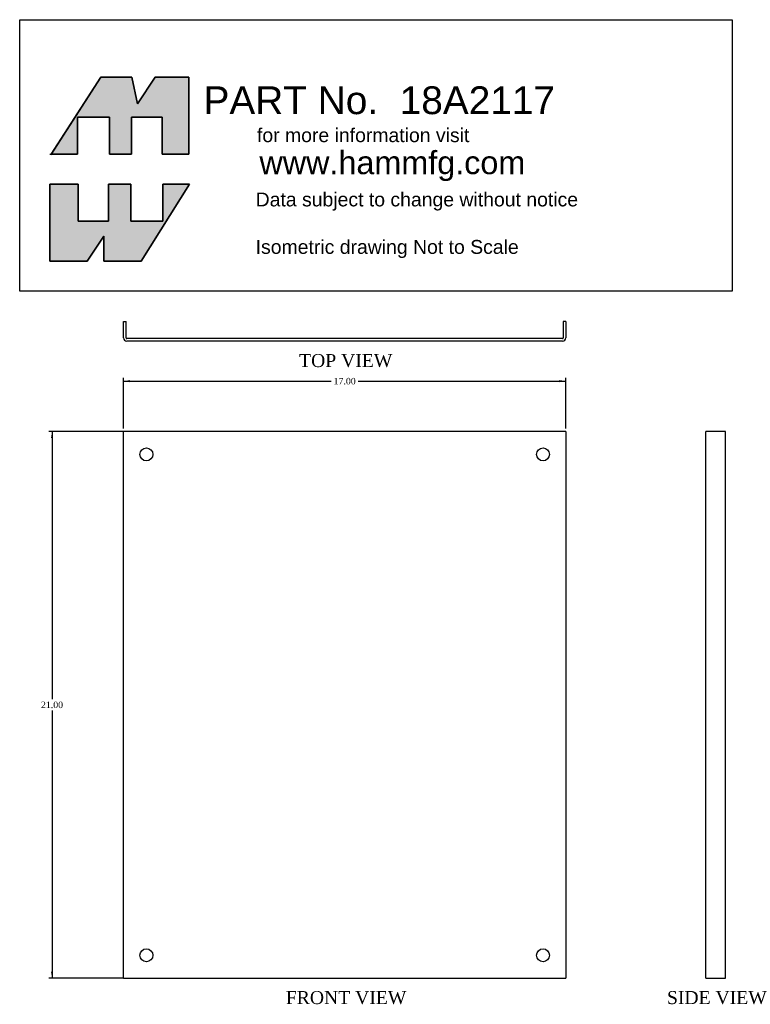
# Model space of a CAD drawing. Header units: inches. Extents: x 3.9 to 32, y -14.2 to 23.6.
import ezdxf
from ezdxf.enums import TextEntityAlignment as Align

# ---------------------------------------------------------------- set-up
doc = ezdxf.new("R2010")
doc.units = ezdxf.units.IN
doc.header["$MEASUREMENT"] = 0
doc.layers.get('0').update_dxf_attribs({"linetype": 'CONTINUOUS'})
doc.layers.add('COM70469-10', color=7, linetype='CONTINUOUS')
doc.layers.add('DEFAULT', color=7, linetype='CONTINUOUS')
doc.styles.add('SEACAD_ARIAL_TTF', font='arial.ttf')
doc.styles.add('SEACAD_TIMES_TTF', font='times.ttf')

# ---------------------------------------------------------------- blocks, each defined once
blk = doc.blocks.new('GDIMGGROUP')
at = {"layer": 'DEFAULT', "linetype": 'Continuous'}
for points in [[(5.095, 7.51), (5.179, 7.51), (5.137, 7.76)], [(5.095, -12.99), (5.137, -13.24), (5.179, -12.99)]]:
    blk.add_hatch(color=136, dxfattribs=at).paths.add_polyline_path(points)
at = {"layer": 'DEFAULT', "color": 136, "linetype": 'Continuous'}
for p, q in [((7.888, 7.76), (5.012, 7.76)), ((5.137, 7.76), (5.137, -2.528)), ((5.137, -2.953), (5.137, -13.24)), ((7.888, -13.24), (5.012, -13.24))]:
    blk.add_line(p, q, dxfattribs=at)
at = {"layer": 'DEFAULT', "color": 136, "linetype": 'Continuous', "style": 'SEACAD_TIMES_TTF'}
blk.add_text('21.00', height=0.25, dxfattribs=at).set_placement((4.71, -2.615), align=Align.TOP_LEFT)
blk = doc.blocks.new('GDIMGGROUP1')
at = {"layer": 'DEFAULT', "linetype": 'Continuous'}
for points in [[(8.138, 9.741), (7.888, 9.7), (8.138, 9.658)], [(24.638, 9.741), (24.638, 9.658), (24.888, 9.7)]]:
    blk.add_hatch(color=136, dxfattribs=at).paths.add_polyline_path(points)
at = {"layer": 'DEFAULT', "color": 136, "linetype": 'Continuous'}
for p, q in [((7.888, 7.885), (7.888, 9.825)), ((7.888, 9.7), (15.874, 9.7)), ((16.903, 9.7), (24.888, 9.7)), ((24.888, 7.885), (24.888, 9.825))]:
    blk.add_line(p, q, dxfattribs=at)
at = {"layer": 'DEFAULT', "color": 136, "linetype": 'Continuous', "style": 'SEACAD_TIMES_TTF'}
blk.add_text('17.00', height=0.25, dxfattribs=at).set_placement((15.962, 9.825), align=Align.TOP_LEFT)

msp = doc.modelspace()

# ---------------------------------------------------------------- hatches: boundary and pattern name
at = {"layer": 'DEFAULT', "linetype": 'Continuous'}
for points in [[(8.21, 21.382), (7.006, 21.382), (5.104, 18.423), (6.121, 18.423), (6.121, 19.842), (7.341, 19.842), (7.341, 18.423), (8.195, 18.423), (8.195, 19.842), (9.369, 19.842), (9.369, 18.423), (10.391, 18.423), (10.391, 21.382), (9.095, 21.382), (8.424, 20.36)], [(7.311, 15.846), (6.137, 15.846), (6.137, 17.265), (5.054, 17.265), (5.054, 14.306), (6.487, 14.306), (7.128, 15.267), (7.128, 14.306), (8.561, 14.306), (10.421, 17.265), (9.4, 17.265), (9.4, 15.846), (8.165, 15.846), (8.165, 17.265), (7.311, 17.265)]]:
    msp.add_hatch(color=7, dxfattribs=at).paths.add_polyline_path(points)

# ---------------------------------------------------------------- linework, layer by layer
at = {"layer": 'COM70469-10', "color": 7, "linetype": 'Continuous'}
for p, q in [((7.888, 11.366), (7.888, 11.991)), ((7.888, 11.991), (7.983, 11.991)), ((7.983, 11.366), (7.983, 11.991)), ((24.793, 11.991), (24.793, 11.366)), ((24.888, 11.991), (24.793, 11.991)), ((24.888, 11.991), (24.888, 11.366)), ((24.763, 11.336), (8.013, 11.336)), ((24.763, 11.241), (8.013, 11.241)), ((7.888, -13.24), (7.888, 7.76)), ((8.013, 7.76), (7.888, 7.76)), ((24.763, 7.76), (8.013, 7.76)), ((24.888, 7.76), (24.763, 7.76)), ((24.888, 7.76), (24.888, -13.24)), ((30.276, -13.24), (30.276, 7.76)), ((30.401, 7.76), (30.276, 7.76)), ((31.026, 7.76), (30.401, 7.76)), ((31.026, -13.24), (31.026, 7.76)), ((7.888, -13.24), (8.013, -13.24)), ((8.013, -13.24), (24.763, -13.24)), ((24.763, -13.24), (24.888, -13.24)), ((30.276, -13.24), (30.401, -13.24)), ((30.401, -13.24), (31.026, -13.24))]:
    msp.add_line(p, q, dxfattribs=at)
for centre in [(8.763, 6.885), (24.013, 6.885), (8.763, -12.365), (24.013, -12.365)]:
    msp.add_circle(centre, 0.25, dxfattribs=at)
for centre, radius, start, end in [((8.013, 11.366), 0.125, 180, 270), ((8.013, 11.366), 0.03, 180, 270), ((24.763, 11.366), 0.03, 270, 0), ((24.763, 11.366), 0.125, 270, 0)]:
    msp.add_arc(centre, radius, start, end, dxfattribs=at)
at = {"layer": 'DEFAULT', "color": 7, "linetype": 'Continuous'}
for p, q in [((3.892, 23.591), (31.29, 23.591)), ((3.892, 13.154), (3.892, 23.591)), ((31.29, 23.591), (31.29, 13.154)), ((7.006, 21.382), (5.084, 18.393)), ((8.21, 21.382), (7.006, 21.382)), ((8.424, 20.36), (8.21, 21.382)), ((9.095, 21.382), (8.424, 20.36)), ((10.391, 21.382), (9.095, 21.382)), ((10.391, 18.423), (10.391, 21.382)), ((6.121, 19.842), (7.341, 19.842)), ((6.121, 18.423), (6.121, 19.842)), ((7.341, 19.842), (7.341, 18.423)), ((8.195, 19.842), (9.369, 19.842)), ((8.195, 18.423), (8.195, 19.842)), ((9.369, 19.842), (9.369, 18.423)), ((5.054, 18.423), (6.121, 18.423)), ((7.341, 18.423), (8.195, 18.423)), ((9.369, 18.423), (10.391, 18.423)), ((5.054, 17.265), (6.137, 17.265)), ((5.054, 14.306), (5.054, 17.265)), ((6.137, 17.265), (6.137, 15.846)), ((7.311, 17.265), (8.165, 17.265)), ((7.311, 15.846), (7.311, 17.265)), ((8.165, 17.265), (8.165, 15.846)), ((10.421, 17.265), (8.561, 14.306)), ((9.4, 17.265), (10.421, 17.265)), ((9.4, 15.846), (9.4, 17.265)), ((6.137, 15.846), (7.311, 15.846)), ((8.165, 15.846), (9.4, 15.846)), ((7.128, 15.267), (6.487, 14.306)), ((7.128, 14.306), (7.128, 15.267)), ((6.487, 14.306), (5.054, 14.306)), ((8.561, 14.306), (7.128, 14.306)), ((31.29, 13.154), (3.892, 13.154))]:
    msp.add_line(p, q, dxfattribs=at)
for points in [[(8.21, 21.382), (8.424, 20.36), (9.095, 21.382), (10.391, 21.382), (10.391, 18.423), (9.369, 18.423), (9.369, 19.842), (8.195, 19.842), (8.195, 18.423), (7.341, 18.423), (7.341, 19.842), (6.121, 19.842), (6.121, 18.423), (5.104, 18.423), (7.006, 21.382), (8.21, 21.382)], [(8.21, 21.382), (8.424, 20.36), (9.095, 21.382), (10.391, 21.382), (10.391, 18.423), (9.369, 18.423), (9.369, 19.842), (8.195, 19.842), (8.195, 18.423), (7.341, 18.423), (7.341, 19.842), (6.121, 19.842), (6.121, 18.423), (5.104, 18.423), (7.006, 21.382), (8.21, 21.382)], [(8.21, 21.382), (8.424, 20.36), (9.095, 21.382), (10.391, 21.382), (10.391, 18.423), (9.369, 18.423), (9.369, 19.842), (8.195, 19.842), (8.195, 18.423), (7.341, 18.423), (7.341, 19.842), (6.121, 19.842), (6.121, 18.423), (5.104, 18.423), (7.006, 21.382), (8.21, 21.382)], [(8.21, 21.382), (8.424, 20.36), (9.095, 21.382), (10.391, 21.382), (10.391, 18.423), (9.369, 18.423), (9.369, 19.842), (8.195, 19.842), (8.195, 18.423), (7.341, 18.423), (7.341, 19.842), (6.121, 19.842), (6.121, 18.423), (5.104, 18.423), (7.006, 21.382), (8.21, 21.382)], [(8.21, 21.382), (8.424, 20.36), (9.095, 21.382), (10.391, 21.382), (10.391, 18.423), (9.369, 18.423), (9.369, 19.842), (8.195, 19.842), (8.195, 18.423), (7.341, 18.423), (7.341, 19.842), (6.121, 19.842), (6.121, 18.423), (5.104, 18.423), (7.006, 21.382), (8.21, 21.382)], [(7.311, 15.846), (6.137, 15.846), (6.137, 17.265), (5.054, 17.265), (5.054, 14.306), (6.487, 14.306), (7.128, 15.267), (7.128, 14.306), (8.561, 14.306), (10.421, 17.265), (9.4, 17.265), (9.4, 15.846), (8.165, 15.846), (8.165, 17.265), (7.311, 17.265), (7.311, 15.846)], [(7.311, 15.846), (6.137, 15.846), (6.137, 17.265), (5.054, 17.265), (5.054, 14.306), (6.487, 14.306), (7.128, 15.267), (7.128, 14.306), (8.561, 14.306), (10.421, 17.265), (9.4, 17.265), (9.4, 15.846), (8.165, 15.846), (8.165, 17.265), (7.311, 17.265), (7.311, 15.846)], [(7.311, 15.846), (6.137, 15.846), (6.137, 17.265), (5.054, 17.265), (5.054, 14.306), (6.487, 14.306), (7.128, 15.267), (7.128, 14.306), (8.561, 14.306), (10.421, 17.265), (9.4, 17.265), (9.4, 15.846), (8.165, 15.846), (8.165, 17.265), (7.311, 17.265), (7.311, 15.846)], [(7.311, 15.846), (6.137, 15.846), (6.137, 17.265), (5.054, 17.265), (5.054, 14.306), (6.487, 14.306), (7.128, 15.267), (7.128, 14.306), (8.561, 14.306), (10.421, 17.265), (9.4, 17.265), (9.4, 15.846), (8.165, 15.846), (8.165, 17.265), (7.311, 17.265), (7.311, 15.846)], [(7.311, 15.846), (6.137, 15.846), (6.137, 17.265), (5.054, 17.265), (5.054, 14.306), (6.487, 14.306), (7.128, 15.267), (7.128, 14.306), (8.561, 14.306), (10.421, 17.265), (9.4, 17.265), (9.4, 15.846), (8.165, 15.846), (8.165, 17.265), (7.311, 17.265), (7.311, 15.846)]]:
    msp.add_lwpolyline(points, dxfattribs=at)
for points in [[(8.21, 21.382), (7.006, 21.382), (5.104, 18.423), (6.121, 18.423), (6.121, 19.842), (7.341, 19.842), (7.341, 18.423), (8.195, 18.423), (8.195, 19.842), (9.369, 19.842), (9.369, 18.423), (10.391, 18.423), (10.391, 21.382), (9.095, 21.382), (8.424, 20.36), (8.21, 21.382)], [(7.311, 15.846), (7.311, 17.265), (8.165, 17.265), (8.165, 15.846), (9.4, 15.846), (9.4, 17.265), (10.421, 17.265), (8.561, 14.306), (7.128, 14.306), (7.128, 15.267), (6.487, 14.306), (5.054, 14.306), (5.054, 17.265), (6.137, 17.265), (6.137, 15.846), (7.311, 15.846)]]:
    msp.add_lwpolyline(points, close=True, dxfattribs=at)

# ---------------------------------------------------------------- block references
at = {"layer": 'DEFAULT'}
for name in ['GDIMGGROUP1', 'GDIMGGROUP']:
    msp.add_blockref(name, (0, 0), dxfattribs=at)

# ---------------------------------------------------------------- texts
at = {"color": 2, "linetype": 'Continuous', "style": 'SEACAD_TIMES_TTF'}
for s, p in [('TOP VIEW', (14.635, 10.741)), ('FRONT VIEW', (14.125, -13.74)), ('SIDE VIEW', (28.779, -13.74))]:
    msp.add_text(s, height=0.5, dxfattribs=at).set_placement(p, align=Align.TOP_LEFT)
at = {"layer": 'DEFAULT', "color": 7, "linetype": 'Continuous', "style": 'SEACAD_ARIAL_TTF'}
for s, height, p in [('PART No.  18A2117', 1.06787, (10.96, 21.029)), ('for more information visit', 0.53394, (13.016, 19.42)), ('www.hammfg.com', 0.88989, (13.109, 18.544)), ('Data subject to change without notice', 0.53394, (12.965, 16.949)), ('Isometric drawing Not to Scale', 0.53394, (12.965, 15.126))]:
    msp.add_text(s, height=height, dxfattribs=at).set_placement(p, align=Align.TOP_LEFT)

doc.saveas('drawing.dxf')
